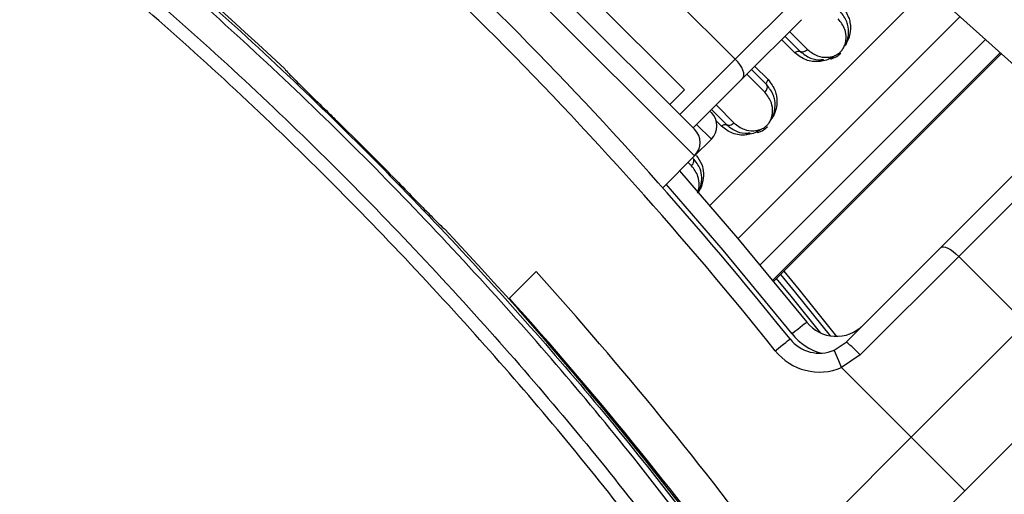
# Paper-space layout 'Surface Plate' of a CAD drawing. Header units: millimetres. Extents: x 2658 to 18042, y 1128 to 16227.
# Tile 28 of 64: x 3639 to 3743, y 10277 to 10327. Entities that reach past the tile are written whole.
import ezdxf

# ---------------------------------------------------------------- set-up
doc = ezdxf.new("R2010")
doc.units = ezdxf.units.MM
doc.layers.add('COMPONENT_GEOMETRY', color=7, linetype='Continuous')
doc.styles.add('SLDTEXTSTYLE1', font='TXT', dxfattribs={"width": 0.75})
doc.dimstyles.new('SLDDIMSTYLE0', dxfattribs={"dimtxt": 100, "dimasz": 6.604, "dimexe": 0, "dimexo": 0.0625, "dimgap": 25, "dimtad": 0, "dimtih": 1, "dimtoh": 1, "dimdec": 0, "dimlfac": 0.5, "dimrnd": 1e-09, "dimzin": 12, "dimdsep": 46, "dimtxsty": 'SLDTEXTSTYLE1', "dimsah": 1, "dimcen": 0.09, "dimadec": 0, "dimazin": 3, "dimtfac": 1, "dimtdec": 0, "dimtofl": 0, "dimtmove": 0, "dimatfit": 3, "dimfxl": 1, "dimfrac": 2, "dimtolj": 1, "dimtzin": 12, "dimarcsym": 0})

# ---------------------------------------------------------------- blocks, each defined once
blk = doc.blocks.new('_D_7')
at = {"layer": 'COMPONENT_GEOMETRY', "color": 7, "ltscale": 2}
for p, q in [((8879.1, 12946.13), (8879.1, 8407.68)), ((3245.77, 10201.36), (3245.77, 8407.68)), ((3245.77, 8414.03), (5914.66, 8414.03)), ((8879.1, 8414.03), (6210.21, 8414.03))]:
    blk.add_line(p, q, dxfattribs=at)
for points in [[(3245.77, 8414.03), (3252.37, 8413.02), (3252.37, 8415.05)], [(8879.1, 8414.03), (8872.5, 8415.05), (8872.5, 8413.02)]]:
    blk.add_solid(points, dxfattribs=at)
at = {"layer": 'COMPONENT_GEOMETRY', "color": 7, "ltscale": 2, "insert": (5914.66, 8463.56), "char_height": 100, "attachment_point": 1, "style": 'SLDTEXTSTYLE1'}
blk.add_mtext('2817', dxfattribs=at)

psp = doc.layouts.new('Surface Plate')

# ---------------------------------------------------------------- linework, layer by layer
at = {"color": 7, "linetype": 'Continuous', "lineweight": 25, "ltscale": 2}
for p, q in [((3736.24, 10302.95), (3796.22, 10362.93)), ((3798.11, 10362), (3738.14, 10302.02)), ((3710.16, 10315.48), (3677.35, 10348.29)), ((3681.52, 10347.23), (3709.1, 10319.65)), ((3730.16, 10334.71), (3748.77, 10317.96)), ((3714.48, 10322.91), (3721.48, 10329.91)), ((3721.48, 10327.08), (3715.26, 10320.86)), ((3719.74, 10325.34), (3721.36, 10323.72)), ((3718.55, 10299.38), (3742.64, 10323.48)), ((3717.81, 10320.17), (3716.19, 10321.79)), ((3715.26, 10320.86), (3710.02, 10315.62)), ((3707.55, 10318.1), (3709.1, 10319.65)), ((3711.8, 10317.41), (3711.94, 10317.27)), ((3711.96, 10317.56), (3713.58, 10315.94)), ((3710.16, 10312.65), (3711.95, 10314.44)), ((3706.8, 10309.29), (3710.16, 10312.65)), ((3726.23, 10292.94), (3736.24, 10302.95)), ((3738.14, 10302.02), (3727.71, 10291.59)), ((3738.14, 10302.02), (3745.21, 10294.95)), ((3693.39, 10300.4), (3690.5, 10297.52)), ((3691.22, 10296.83), (3691.17, 10296.77)), ((3691.44, 10296.46), (3691.47, 10296.55)), ((3733.12, 10282.86), (3745.21, 10294.95)), ((3724.96, 10292.08), (3726.23, 10292.94)), ((3727.71, 10291.59), (3725.74, 10290.24)), ((3725.74, 10290.24), (3733.12, 10282.86)), ((3748.93, 10287.36), (3738.78, 10277.2)), ((3719.11, 10268.85), (3733.12, 10282.86)), ((3738.78, 10277.2), (3733.12, 10282.86)), ((3738.78, 10277.2), (3724.32, 10262.74))]:
    psp.add_line(p, q, dxfattribs=at)
at = {"color": 8, "linetype": 'Continuous', "lineweight": 25, "ltscale": 2}
for p, q in [((3710.16, 10312.65), (3674.52, 10348.29)), ((3707.46, 10329.93), (3714.48, 10322.91)), ((3711.8, 10307.39), (3734.87, 10330.47)), ((3714.78, 10303.9), (3738.28, 10327.41)), ((3720.23, 10325.83), (3722.14, 10323.91)), ((3717.11, 10301.13), (3740.97, 10324.99)), ((3720.8, 10323.58), (3719.39, 10324.99)), ((3742.54, 10323.57), (3718.46, 10299.49)), ((3718.55, 10299.38), (3742.64, 10323.48)), ((3708.61, 10317.04), (3714.48, 10322.91)), ((3717.62, 10319.39), (3715.7, 10321.3)), ((3716.54, 10322.14), (3717.95, 10320.73)), ((3712.45, 10318.05), (3714.36, 10316.14)), ((3711.95, 10314.44), (3710.39, 10315.99)), ((3713.03, 10315.8), (3712.47, 10316.36)), ((3709.84, 10311.61), (3709.48, 10311.97))]:
    psp.add_line(p, q, dxfattribs=at)
at = {"color": 7, "linetype": 'Continuous', "lineweight": 25, "ltscale": 2, "flags": 128}
for points in [[(3715.26, 10320.86), (3715.35, 10321.01), (3715.39, 10321.21), (3715.37, 10321.45), (3715.29, 10321.73), (3715.16, 10322.02), (3714.97, 10322.32), (3714.74, 10322.62), (3714.48, 10322.91)], [(3723.46, 10322.66), (3723.49, 10322.73), (3723.52, 10322.78), (3723.56, 10322.83), (3723.61, 10322.86), (3723.66, 10322.88), (3723.71, 10322.88), (3723.77, 10322.87), (3723.82, 10322.84)], [(3715.68, 10314.88), (3715.71, 10314.95), (3715.74, 10315.01), (3715.78, 10315.05), (3715.83, 10315.08), (3715.88, 10315.1), (3715.94, 10315.1), (3715.99, 10315.09), (3716.04, 10315.06)], [(3708.58, 10311.07), (3714.73, 10303.96), (3722.06, 10295.05)], [(3736.24, 10302.95), (3736.36, 10303.02), (3736.53, 10303.03), (3736.75, 10302.99), (3737, 10302.88), (3737.27, 10302.73), (3737.56, 10302.53), (3737.85, 10302.29), (3738.14, 10302.02)], [(3719.62, 10300.45), (3721.24, 10298.48), (3725.19, 10293.55)], [(3722.06, 10295.05), (3722.03, 10295.03), (3721.94, 10294.96), (3721.79, 10294.84), (3721.6, 10294.69), (3721.36, 10294.5), (3721.09, 10294.28), (3720.8, 10294.05), (3720.5, 10293.8)], [(3718.71, 10292.02), (3719.02, 10292.26), (3719.31, 10292.5), (3719.58, 10292.71), (3719.82, 10292.9), (3720.01, 10293.06), (3720.15, 10293.17), (3720.24, 10293.24), (3720.27, 10293.27)], [(3725.74, 10290.24), (3725.59, 10290.6), (3725.44, 10290.95), (3725.3, 10291.27), (3725.19, 10291.54), (3725.09, 10291.77), (3725.02, 10291.94), (3724.97, 10292.05), (3724.96, 10292.08)]]:
    psp.add_lwpolyline(points, dxfattribs=at)
at = {"color": 8, "linetype": 'Continuous', "lineweight": 25, "ltscale": 2, "flags": 128}
for points in [[(3720.5, 10293.8), (3713.2, 10302.67), (3707.16, 10309.65)], [(3723.54, 10293.9), (3720.4, 10297.8), (3718.86, 10299.69)], [(3719.27, 10300.1), (3720.86, 10298.17), (3724.52, 10293.61)]]:
    psp.add_lwpolyline(points, dxfattribs=at)
at = {"color": 7, "linetype": 'Continuous', "lineweight": 25, "ltscale": 4}
for centre, radius, start, end in [((3565.77, 10203.9), 320, 56.5678, 225), ((3565.77, 10203.9), 317, 57.3009, 225), ((3565.77, 10203.9), 320, 225, 33.4239), ((3565.77, 10203.9), 317, 225, 32.6991), ((3392.53, 10030.66), 400, 46.7191, 55.4908), ((3395.36, 10033.49), 416, 38.6435, 51.3565), ((3395.36, 10033.49), 414, 38.6435, 51.3565), ((3565.77, 10203.9), 150, 91.6933, 358.3067), ((3565.77, 10203.9), 149.82, 91.6649, 358.3351), ((3565.77, 10203.9), 147.82, 92.3895, 357.6105), ((3710.53, 10315.85), 2, 315, 45), ((3392.53, 10030.66), 399.86, 44.4268, 45.5732), ((3708.75, 10314.07), 2, 315, 45), ((3392.53, 10030.66), 400, 34.5092, 43.2809), ((3393.5, 10029.7), 404, 36.2964, 42.0724), ((3393.5, 10029.7), 400, 36.2964, 42.0431), ((3725.18, 10297.55), 4, 218.6435, 315), ((3723.4, 10295.77), 4, 218.6435, 292.9583), ((3392.53, 10030.66), 400, 34.5092, 40.8526), ((3723.4, 10295.77), 6, 218.6435, 292.9583), ((3719.77, 10284.36), 10.74, 42.3375, 53.034)]:
    psp.add_arc(centre, radius, start, end, dxfattribs=at)
at = {"color": 8, "linetype": 'Continuous', "lineweight": 25, "ltscale": 4}
psp.add_arc((3725.18, 10297.55), 6, 218.6435, 254.4516, dxfattribs=at)
at = {"color": 7, "linetype": 'Continuous', "lineweight": 25, "ltscale": 2}
for points, knots in [([(3618.99, 10360.05), (3622.68, 10357.46), (3633.78, 10349.67), (3651.47, 10335.57), (3671.56, 10317.34), (3690, 10298.08), (3706.94, 10278.08), (3716.93, 10264.11), (3721.92, 10257.13)], [0, 0, 0, 0, 0.092437, 0.277818, 0.463199, 0.648153, 0.824076, 1, 1, 1, 1]), ([(3721.46, 10256.81), (3716.47, 10263.79), (3706.5, 10277.73), (3689.59, 10297.71), (3671.17, 10316.94), (3651.11, 10335.15), (3633.44, 10349.22), (3622.37, 10357), (3618.68, 10359.59)], [0, 0, 0, 0, 0.175926, 0.351853, 0.536803, 0.722183, 0.907563, 1, 1, 1, 1]), ([(3617.01, 10357.13), (3620.69, 10354.54), (3631.77, 10346.76), (3649.43, 10332.68), (3669.48, 10314.46), (3687.74, 10295.33), (3704.37, 10275.61), (3714.12, 10261.96), (3719, 10255.14)], [0, 0, 0, 0, 0.09315, 0.279968, 0.466787, 0.653164, 0.826582, 1, 1, 1, 1]), ([(3717.85, 10254.35), (3712.99, 10261.15), (3703.28, 10274.75), (3686.7, 10294.4), (3668.5, 10313.46), (3648.53, 10331.62), (3630.93, 10345.65), (3619.89, 10353.4), (3616.22, 10355.98)], [0, 0, 0, 0, 0.173418, 0.346836, 0.533213, 0.720031, 0.906849, 1, 1, 1, 1]), ([(3725.73, 10328.5), (3726.02, 10328.13), (3726.43, 10327.62), (3726.7, 10326.57), (3726.69, 10325.66), (3726.39, 10324.83), (3726.19, 10324.48), (3726.15, 10324.41)], [0, 0, 0, 0, 0.3508183, 0.4854244, 0.7839871, 0.9541962, 1, 1, 1, 1]), ([(3726.05, 10324.26), (3726.09, 10324.31), (3726.25, 10324.6), (3726.5, 10325.34), (3726.5, 10326.15), (3726.25, 10327.12), (3725.87, 10327.6), (3725.59, 10327.95)], [0, 0, 0, 0, 0.041439, 0.201296, 0.49918, 0.637273, 1, 1, 1, 1]), ([(3722.14, 10323.91), (3722.47, 10323.66), (3723.06, 10323.2), (3724.06, 10323.05), (3724.81, 10323.17), (3725.32, 10323.41), (3725.67, 10323.7), (3725.94, 10324.07), (3726.15, 10324.55), (3726.25, 10325.25), (3726.12, 10326.22), (3725.66, 10326.82), (3725.39, 10327.17)], [0, 0, 0, 0, 0.181551, 0.3237954, 0.4088518, 0.4622965, 0.5041851, 0.5459849, 0.6005579, 0.677304, 0.8079047, 1, 1, 1, 1]), ([(3720.8, 10323.58), (3720.85, 10323.62), (3720.94, 10323.69), (3721.09, 10323.76), (3721.24, 10323.77), (3721.32, 10323.74), (3721.36, 10323.72)], [0, 0, 0, 0, 0.249993, 0.499988, 0.750023, 1, 1, 1, 1]), ([(3723.46, 10322.66), (3723.45, 10322.66), (3722.92, 10322.6), (3721.91, 10322.72), (3721.17, 10323.29), (3720.8, 10323.58)], [0, 0, 0, 0, 0.005036, 0.5036, 1, 1, 1, 1]), ([(3722.14, 10323.91), (3722.07, 10323.85), (3721.93, 10323.74), (3721.69, 10323.65), (3721.49, 10323.65), (3721.4, 10323.7), (3721.36, 10323.72)], [0, 0, 0, 0, 0.279643, 0.559277, 0.838897, 1, 1, 1, 1]), ([(3721.36, 10323.72), (3721.71, 10323.45), (3722.34, 10322.95), (3723.26, 10322.8), (3723.74, 10322.84), (3723.82, 10322.84)], [0, 0, 0, 0, 0.500692, 0.922782, 1, 1, 1, 1]), ([(3724.59, 10322.9), (3724.81, 10322.98), (3725.21, 10323.11), (3725.53, 10323.41), (3725.67, 10323.53)], [0, 0, 0, 0, 0.5829546, 1, 1, 1, 1]), ([(3724.88, 10323.15), (3724.63, 10323.02), (3724.15, 10322.77), (3723.68, 10322.69), (3723.46, 10322.66)], [0, 0, 0, 0, 0.511869, 1, 1, 1, 1]), ([(3666.76, 10321.86), (3666.81, 10321.79), (3666.92, 10321.65), (3667.89, 10320.67), (3669.34, 10319.25), (3670.95, 10317.67), (3672.01, 10316.63), (3672.43, 10316.22)], [0, 0, 0, 0, 0.2145696, 0.4291899, 0.6437882, 0.8584494, 1, 1, 1, 1]), ([(3717.62, 10319.39), (3717.68, 10319.46), (3717.8, 10319.6), (3717.88, 10319.84), (3717.88, 10320.04), (3717.83, 10320.13), (3717.81, 10320.17)], [0, 0, 0, 0, 0.279643, 0.559277, 0.838897, 1, 1, 1, 1]), ([(3717.95, 10320.73), (3717.91, 10320.68), (3717.84, 10320.59), (3717.77, 10320.44), (3717.76, 10320.29), (3717.79, 10320.21), (3717.81, 10320.17)], [0, 0, 0, 0, 0.249993, 0.499988, 0.750023, 1, 1, 1, 1]), ([(3718.27, 10316.48), (3718.31, 10316.54), (3718.47, 10316.83), (3718.73, 10317.56), (3718.72, 10318.37), (3718.47, 10319.34), (3718.09, 10319.82), (3717.81, 10320.17)], [0, 0, 0, 0, 0.041436, 0.201294, 0.499179, 0.637272, 1, 1, 1, 1]), ([(3717.95, 10320.73), (3718.24, 10320.35), (3718.65, 10319.84), (3718.92, 10318.79), (3718.91, 10317.88), (3718.61, 10317.05), (3718.41, 10316.71), (3718.37, 10316.63)], [0, 0, 0, 0, 0.3508186, 0.4854248, 0.7839893, 0.9541986, 1, 1, 1, 1]), ([(3714.36, 10316.14), (3714.69, 10315.88), (3715.28, 10315.42), (3716.28, 10315.27), (3717.03, 10315.4), (3717.54, 10315.63), (3717.89, 10315.92), (3718.16, 10316.29), (3718.37, 10316.77), (3718.47, 10317.47), (3718.34, 10318.45), (3717.89, 10319.04), (3717.62, 10319.39)], [0, 0, 0, 0, 0.181551, 0.323795, 0.408852, 0.462296, 0.504186, 0.545984, 0.600557, 0.677304, 0.807905, 1, 1, 1, 1]), ([(3713.03, 10315.8), (3713.07, 10315.84), (3713.16, 10315.92), (3713.31, 10315.98), (3713.46, 10315.99), (3713.54, 10315.96), (3713.58, 10315.94)], [0, 0, 0, 0, 0.249994, 0.499991, 0.750014, 1, 1, 1, 1]), ([(3714.36, 10316.14), (3714.29, 10316.08), (3714.15, 10315.96), (3713.91, 10315.87), (3713.71, 10315.88), (3713.62, 10315.92), (3713.58, 10315.94)], [0, 0, 0, 0, 0.279642, 0.559274, 0.838902, 1, 1, 1, 1]), ([(3715.68, 10314.88), (3715.67, 10314.88), (3715.14, 10314.82), (3714.13, 10314.94), (3713.39, 10315.51), (3713.03, 10315.8)], [0, 0, 0, 0, 0.005036, 0.503599, 1, 1, 1, 1]), ([(3713.58, 10315.94), (3713.93, 10315.67), (3714.56, 10315.18), (3715.48, 10315.02), (3715.97, 10315.06), (3716.04, 10315.06)], [0, 0, 0, 0, 0.500692, 0.922782, 1, 1, 1, 1]), ([(3717.1, 10315.37), (3716.86, 10315.24), (3716.37, 10314.99), (3715.91, 10314.92), (3715.68, 10314.88)], [0, 0, 0, 0, 0.511872, 1, 1, 1, 1]), ([(3716.81, 10315.12), (3717.04, 10315.2), (3717.43, 10315.33), (3717.76, 10315.63), (3717.89, 10315.75)], [0, 0, 0, 0, 0.582959, 1, 1, 1, 1]), ([(3709.84, 10311.61), (3709.9, 10311.68), (3710.02, 10311.82), (3710.1, 10312.07), (3710.1, 10312.26), (3710.05, 10312.36), (3710.03, 10312.39)], [0, 0, 0, 0, 0.279643, 0.559277, 0.838897, 1, 1, 1, 1]), ([(3710.48, 10308.7), (3710.5, 10308.73), (3710.68, 10308.97), (3710.88, 10309.57), (3710.97, 10310.43), (3710.76, 10311.46), (3710.31, 10312.04), (3710.03, 10312.39)], [0, 0, 0, 0, 0.019596, 0.174112, 0.402343, 0.637037, 1, 1, 1, 1]), ([(3678.09, 10310.56), (3678.72, 10309.92), (3679.98, 10308.63), (3681.65, 10306.92), (3682.92, 10305.63), (3683.61, 10304.96), (3683.7, 10304.91), (3683.73, 10304.89)], [0, 0, 0, 0, 0.214674, 0.429377, 0.644065, 0.858723, 1, 1, 1, 1])]:
    psp.add_open_spline(points, degree=3, knots=knots, dxfattribs=at)
at = {"color": 8, "linetype": 'Continuous', "lineweight": 25, "ltscale": 2}
for points, knots in [([(3710.33, 10312.7), (3710.56, 10312.4), (3710.97, 10311.86), (3711.16, 10310.83), (3711.06, 10309.87), (3710.79, 10309.13), (3710.54, 10308.79), (3710.47, 10308.71)], [0, 0, 0, 0, 0.289656, 0.529388, 0.770873, 0.944075, 1, 1, 1, 1]), ([(3710.46, 10308.73), (3710.49, 10308.8), (3710.62, 10309.07), (3710.68, 10309.69), (3710.57, 10310.67), (3710.11, 10311.26), (3709.84, 10311.61)], [0, 0, 0, 0, 0.056155, 0.237467, 0.545944, 1, 1, 1, 1])]:
    psp.add_open_spline(points, degree=3, knots=knots, dxfattribs=at)

# ---------------------------------------------------------------- dimensions: what is measured, and where the dimension line sits
at = {"layer": 'COMPONENT_GEOMETRY', "color": 7, "ltscale": 2}
dim = psp.add_linear_dim(base=(3245.77, 8414.03), p1=(8879.1, 12948.67), p2=(3245.77, 10203.9), dimstyle='SLDDIMSTYLE0', dxfattribs=at)
dim.commit()
dim.dimension.update_dxf_attribs({"geometry": '_D_7', "text_midpoint": (6062.44, 8414.03), "dimtype": 160})

doc.saveas('drawing.dxf')
